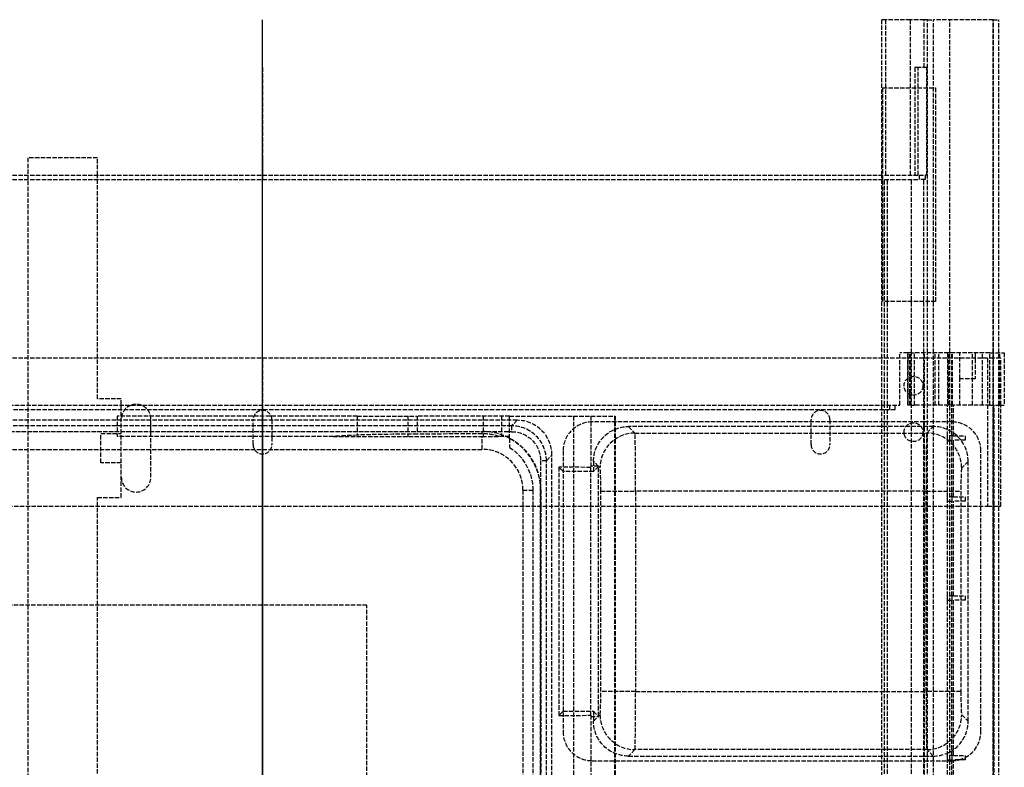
# Model space of a CAD drawing. Header units: millimetres. Extents: x -259 to 259, y -4 to 488.
# Tile 4 of 4: x -84 to 255, y 231 to 488. Entities that reach past the tile are written whole.
import ezdxf

# ---------------------------------------------------------------- set-up
doc = ezdxf.new("R2010")
doc.units = ezdxf.units.MM
doc.header["$LTSCALE"] = 10
doc.linetypes.add('ALLCAD_Strich', pattern=[0.2, 0.15, -0.05])
doc.layers.add('BESCH_KONT_sich_schn_grun_2d', color=10, linetype='Continuous')
doc.layers.add('BESCH_KONT_sich_schn_seit_2d', color=160, linetype='Continuous')

msp = doc.modelspace()

# ---------------------------------------------------------------- linework, layer by layer
at = {"layer": 'BESCH_KONT_sich_schn_grun_2d', "linetype": 'ALLCAD_Strich'}
for p, q in [((214.46, 488.5), (213.1, 488.5)), ((213.1, 435), (213.1, 488.5)), ((214.46, 435), (214.46, 488.5)), ((222.92, 488.5), (214.46, 488.5)), ((222.92, 435), (222.92, 488.5)), ((227.67, 488.5), (222.92, 488.5)), ((227.67, 472), (227.67, 488.5)), ((228.84, 488.5), (227.67, 488.5)), ((228.84, 488.5), (230.84, 488.5)), ((228.84, 373.82), (228.84, 488.5)), ((251.4, 488.5), (230.84, 488.5)), ((230.84, 373.82), (230.84, 488.5)), ((236.5, 0), (236.5, 488.5)), ((251.4, 373.82), (251.4, 488.5)), ((251.4, 488.5), (253.4, 488.5)), ((251.5, 0), (251.5, 488.5)), ((253.4, 373.82), (253.4, 488.5)), ((224.48, 472), (224.48, 435)), ((225.61, 472), (224.48, 472)), ((225.61, 435), (225.61, 472)), ((228.61, 472), (225.61, 472)), ((228.61, 435), (228.61, 472)), ((213.4, 391.5), (213.4, 465)), ((213.4, 465), (231.6, 465)), ((231.6, 465), (231.6, 391.5)), ((-56.8, 440.9), (-80.8, 440.9)), ((-80.8, 440.9), (-80.8, 435)), ((-56.8, 435), (-56.8, 440.9)), ((-226, 435), (226, 435)), ((-80.8, 435), (-80.8, 183)), ((-56.8, 358), (-56.8, 435)), ((213.1, 0), (213.1, 435)), ((226, 435), (228, 435)), ((226, 435), (226, 433.5)), ((228.61, 435), (228, 435)), ((228, 435), (228, 433.5)), ((-226, 433.5), (226, 433.5)), ((214, 355.82), (214, 433.5)), ((215.06, 355.82), (215.06, 433.5)), ((223.26, 373.82), (223.26, 433.5)), ((228, 433.5), (226, 433.5)), ((227.6, 373.82), (227.6, 433.5)), ((231.6, 391.5), (213.4, 391.5)), ((222.03, 373.82), (219.25, 373.82)), ((219.25, 355.82), (219.25, 373.82)), ((222.03, 373.82), (222.09, 373.82)), ((222.03, 373.82), (222.03, 355.82)), ((223.12, 373.82), (222.09, 373.82)), ((222.09, 355.82), (222.09, 373.82)), ((222.69, 355.82), (222.69, 373.82)), ((223.12, 373.82), (224.4, 373.82)), ((223.12, 355.82), (223.12, 373.82)), ((223.26, 6.87), (223.26, 373.82)), ((236.09, 373.82), (224.4, 373.82)), ((224.4, 355.82), (224.4, 373.82)), ((227.6, 6.92), (227.6, 373.82)), ((227.75, 355.82), (227.75, 373.82)), ((228.84, 7.05), (228.84, 373.82)), ((230.84, 7.42), (230.84, 373.82)), ((231.43, 355.82), (231.43, 373.82)), ((232.75, 355.82), (232.75, 373.82)), ((235.75, 373.82), (235.75, 355.82)), ((237.46, 373.82), (236.09, 373.82)), ((236.09, 355.82), (236.09, 373.82)), ((237.25, 355.82), (237.25, 373.82)), ((244.33, 373.82), (237.46, 373.82)), ((237.46, 355.82), (237.46, 373.82)), ((239.95, 364.82), (239.95, 373.82)), ((250.27, 373.82), (244.33, 373.82)), ((244.33, 355.82), (244.33, 373.82)), ((245.25, 373.82), (245.25, 364.82)), ((247.71, 355.82), (247.71, 373.82)), ((250.27, 373.82), (255.25, 373.82)), ((250.27, 355.82), (250.27, 373.82)), ((251.4, 41.67), (251.4, 373.82)), ((253.4, 355.82), (253.4, 373.82)), ((253.76, 355.82), (253.76, 373.82)), ((255.25, 373.82), (255.25, 355.82)), ((249.5, 372), (-249.5, 372)), ((251.5, 372), (249.5, 372)), ((249.5, 372), (249.5, 321)), ((254, 372), (251.5, 372)), ((254, 355.82), (254, 372)), ((245.25, 364.82), (239.95, 364.82)), ((239.95, 355.82), (239.95, 364.82)), ((-219.25, 355.82), (219.25, 355.82)), ((-48.6, 358), (-56.8, 358)), ((-48.6, 324), (-48.6, 358)), ((214, 6.87), (214, 355.82)), ((215.06, 6.87), (215.06, 355.82)), ((215.75, 355.82), (215.75, 354.32)), ((217.75, 354.32), (217.75, 355.82)), ((222.03, 355.82), (222.09, 355.82)), ((223.12, 355.82), (222.09, 355.82)), ((223.12, 355.82), (224.4, 355.82)), ((236.09, 355.82), (224.4, 355.82)), ((227.75, 164.72), (227.75, 355.82)), ((235.75, 345.22), (235.75, 355.82)), ((237.46, 355.82), (236.09, 355.82)), ((237.25, 345.22), (237.25, 355.82)), ((244.33, 355.82), (237.46, 355.82)), ((237.75, 345.22), (237.75, 355.82)), ((250.27, 355.82), (244.33, 355.82)), ((250.27, 355.82), (255.25, 355.82)), ((251.75, 149.4), (251.75, 355.82)), ((253.4, 149.4), (253.4, 355.82)), ((254, 321), (254, 355.82)), ((-217.75, 354.32), (217.75, 354.32)), ((87.61, 350.6), (-234.81, 350.6)), ((-49.99, 352.07), (-49.99, 345.07)), ((32.61, 352.07), (-49.99, 352.07)), ((-38.4, 331), (-38.4, 351)), ((-3.25, 342.25), (-3.25, 350.75)), ((3.25, 350.75), (3.25, 342.25)), ((32.61, 352.07), (53.24, 352.07)), ((32.61, 352.07), (32.61, 345.5)), ((50.01, 352.07), (50.01, 345.07)), ((53.24, 352.07), (53.24, 345.84)), ((85.01, 352.07), (53.24, 352.07)), ((75.97, 352.07), (75.97, 345.07)), ((82.2, 352.07), (82.2, 345.07)), ((85.01, 344.29), (85.01, 352.07)), ((85.01, 352.07), (113.01, 352.07)), ((87.61, 350.6), (85.69, 348.69)), ((107.01, 352.07), (107.01, 3.17)), ((113.01, 352.07), (113.01, 334.39)), ((113.01, 352.07), (121.09, 352.07)), ((227.75, 350.03), (113.41, 350.03)), ((121.09, 352.07), (121.32, 352.07)), ((121.09, 352.07), (121.09, 204.3)), ((121.32, 352.07), (121.32, 204.06)), ((188.75, 342.25), (188.75, 350.75)), ((195.25, 350.75), (195.25, 342.25)), ((237.21, 350.03), (227.75, 350.03)), ((85.69, 348.69), (-232.89, 348.69)), ((-232.89, 346.69), (85.69, 346.69)), ((-222.8, 346.75), (75.6, 346.75)), ((-55.6, 346), (-48.6, 346)), ((-55.6, 336), (-55.6, 346)), ((75.6, 345.94), (53.24, 345.84)), ((75.6, 345.94), (75.6, 346.75)), ((85.69, 348.69), (85.69, 346.69)), ((230.81, 348.43), (125.9, 348.43)), ((125.9, 348.43), (128.12, 346.2)), ((128.12, 346.2), (228.59, 346.2)), ((228.59, 346.2), (230.81, 348.43)), ((24.33, 345.07), (-49.99, 345.07)), ((32.61, 345.5), (24.33, 345.07)), ((24.33, 345.07), (75.6, 345.07)), ((75.6, 340.6), (75.6, 345.07)), ((85.01, 345.07), (81.41, 345.07)), ((235.75, 343.72), (235.75, 345.22)), ((237.75, 345.22), (235.75, 345.22)), ((235.75, 324.22), (235.75, 343.72)), ((235.75, 343.72), (237.75, 343.72)), ((237.25, 345.22), (237.25, 343.72)), ((237.25, 324.22), (237.25, 343.72)), ((237.75, 345.22), (241.75, 345.22)), ((241.75, 343.72), (237.75, 343.72)), ((237.75, 324.22), (237.75, 343.72)), ((241.75, 345.22), (241.75, 343.72)), ((-214, 340.6), (75.6, 340.6)), ((103.41, 340.03), (103.41, 243.43)), ((247.21, 243.43), (247.21, 340.03)), ((-48.6, 336), (-55.6, 336)), ((97.69, 336.69), (95.69, 336.69)), ((95.69, 336.69), (95.69, 18.11)), ((97.69, 336.69), (99.6, 338.61)), ((97.69, 18.11), (97.69, 336.69)), ((99.6, 16.19), (99.6, 338.61)), ((113.91, 336.43), (113.91, 333.03)), ((115.61, 334.73), (113.91, 336.43)), ((242.81, 336.43), (240.58, 334.21)), ((242.81, 247.02), (242.81, 336.43)), ((101.94, 334.49), (101.94, 248.96)), ((113.01, 334.39), (101.94, 334.49)), ((103.41, 333.03), (101.94, 334.49)), ((113.91, 333.03), (103.41, 333.03)), ((115.65, 334.77), (113.01, 334.77)), ((113.01, 249.06), (113.01, 334.39)), ((115.61, 334.73), (113.91, 333.03)), ((115.65, 248.76), (115.65, 334.69)), ((116.13, 334.21), (115.65, 334.69)), ((89.6, 326.6), (92.99, 326.6)), ((89.6, 326.6), (89.6, 28.2)), ((92.99, 326.6), (92.99, 28.2)), ((95.68, 326.6), (95.75, 326.6)), ((95.68, 28.2), (95.68, 326.6)), ((95.75, 326.6), (95.75, 28.2)), ((116.4, 257.24), (116.4, 326.21)), ((116.4, 326.21), (128.39, 326.21)), ((228.32, 326.21), (128.39, 326.21)), ((128.39, 326.21), (128.39, 257.24)), ((228.32, 326.21), (240.31, 326.21)), ((228.32, 257.24), (228.32, 326.21)), ((240.31, 326.21), (240.31, 257.24)), ((-56.8, 183), (-56.8, 324)), ((-56.8, 324), (-48.6, 324)), ((235.75, 322.72), (235.75, 324.22)), ((237.75, 324.22), (235.75, 324.22)), ((235.75, 290.22), (235.75, 322.72)), ((235.75, 322.72), (237.75, 322.72)), ((237.25, 324.22), (237.25, 322.72)), ((237.25, 290.22), (237.25, 322.72)), ((237.75, 324.22), (241.75, 324.22)), ((241.75, 322.72), (237.75, 322.72)), ((237.75, 290.22), (237.75, 322.72)), ((241.75, 324.22), (241.75, 322.72)), ((-249.5, 321), (249.5, 321)), ((249.5, 321), (251.5, 321)), ((251.5, 321), (253.4, 321)), ((253.4, 321), (254, 321)), ((235.75, 288.72), (235.75, 290.22)), ((237.75, 290.22), (235.75, 290.22)), ((235.75, 235.22), (235.75, 288.72)), ((235.75, 288.72), (237.75, 288.72)), ((237.25, 290.22), (237.25, 288.72)), ((237.25, 235.22), (237.25, 288.72)), ((237.75, 290.22), (241.75, 290.22)), ((241.75, 288.72), (237.75, 288.72)), ((237.75, 235.22), (237.75, 288.72)), ((241.75, 290.22), (241.75, 288.72)), ((35.91, 286.91), (-183.11, 286.91)), ((35.91, 67.89), (35.91, 286.91)), ((128.39, 257.24), (116.4, 257.24)), ((128.39, 257.24), (228.32, 257.24)), ((240.31, 257.24), (228.32, 257.24)), ((103.41, 250.43), (101.94, 248.96)), ((101.94, 248.96), (113.01, 249.06)), ((103.41, 250.43), (113.91, 250.43)), ((113.01, 249.06), (113.01, 209.44)), ((113.01, 248.68), (115.65, 248.68)), ((113.91, 250.43), (115.61, 248.72)), ((113.91, 250.43), (113.91, 247.02)), ((113.91, 247.02), (115.61, 248.72)), ((115.65, 248.76), (116.13, 249.24)), ((240.58, 249.24), (242.81, 247.02)), ((128.12, 237.25), (125.9, 235.03)), ((228.59, 237.25), (128.12, 237.25)), ((230.81, 235.03), (228.59, 237.25)), ((125.9, 235.03), (230.81, 235.03)), ((235.75, 233.72), (235.75, 235.22)), ((237.75, 235.22), (235.75, 235.22)), ((237.25, 235.22), (237.25, 233.72)), ((237.75, 235.22), (241.75, 235.22)), ((241.75, 235.22), (241.75, 233.72)), ((113.41, 233.43), (227.75, 233.43)), ((227.75, 233.43), (237.21, 233.43)), ((235.75, 164.72), (235.75, 233.72)), ((235.75, 233.72), (237.75, 233.72)), ((237.25, 156.22), (237.25, 233.72)), ((241.75, 233.72), (237.75, 233.72)), ((237.75, 164.72), (237.75, 233.72))]:
    msp.add_line(p, q, dxfattribs=at)
for centre in [(224, 362.5), (224, 346.5)]:
    msp.add_circle(centre, 3.25, dxfattribs=at)
for centre, radius, start, end in [((-43.5, 351), 5.1, 0, 180), ((0, 350.75), 3.25, 0, 180), ((192, 350.75), 3.25, 0, 180), ((113.41, 340.03), 10, 90, 180), ((237.21, 340.03), 10, 0, 90), ((75.6, 326.6), 20.15, 0, 90), ((0, 342.25), 3.25, 180, 0), ((192, 342.25), 3.25, 180, 0), ((75.6, 326.6), 14, 0, 90), ((-43.5, 331), 5.1, 180, 0), ((113.41, 243.43), 10, 180, 270), ((237.21, 243.43), 10, 297.032, 0), ((237.21, 243.43), 10, 283.9486, 297.032), ((237.21, 243.43), 10, 270, 283.9486)]:
    msp.add_arc(centre, radius, start, end, dxfattribs=at)
for centre, major_axis, ratio, start_param, end_param in [((87.59, 338.59), (8.5, 8.5), 0.998783, -0.784789, 0.784789), ((61.01, 345.33), (30, 0), 0.017455, -4.45059, -3.469676), ((75.69, 326.6), (19.34, 0), 0.999989, 1.27041, 1.575473), ((85.68, 336.68), (8.49, 8.49), 0.999188, -0.784789, 0.784789), ((128.12, 334.21), (-8.49, -8.49), 0.998783, -2.355586, -0.786007), ((128.11, 326.21), (0, -20), 0.013968, 1.570796, 3.106686), ((228.6, 326.21), (0, 20), 0.013968, 0.034907, 1.570796), ((228.59, 334.21), (-8.49, 8.49), 0.998783, -2.355586, -0.786007), ((230.8, 336.42), (8.5, 8.5), 0.998783, -0.784789, 0.784789), ((75.69, 326.6), (19.99, 0), 0.999989, 0, 1.086212), ((127.61, 334.72), (-13.36, -3.15), 0.382382, -0.560877, -0.553818), ((116.12, 326.21), (0, 8), 0.034921, -1.570796, -0.034907), ((240.59, 326.21), (0, -8), 0.034921, -3.106686, -1.570796), ((116.12, 257.24), (0, 8), 0.034921, -3.106686, -1.570796), ((128.11, 257.24), (0, -20), 0.013968, 0.034907, 1.570796), ((228.6, 257.24), (0, 20), 0.013968, 1.570796, 3.106686), ((240.59, 257.24), (0, -8), 0.034921, -1.570796, -0.034907), ((127.61, 248.73), (13.36, -3.15), 0.382382, -2.587775, -2.580715), ((128.12, 249.24), (8.49, -8.49), 0.998783, -2.355586, -0.786007), ((228.59, 249.24), (8.49, 8.49), 0.998783, -2.355586, -0.786007), ((230.8, 247.03), (8.5, -8.5), 0.998783, -0.784789, 0.784789)]:
    msp.add_ellipse(centre, major_axis=major_axis, ratio=ratio, start_param=start_param, end_param=end_param, dxfattribs=at)
at = {"layer": 'BESCH_KONT_sich_schn_grun_2d', "linetype": 'ALLCAD_Strich', "extrusion": (0, 0, -1)}
for centre, major_axis, ratio, start_param, end_param in [((85.68, 336.68), (7.08, 7.08), 0.998783, -0.784789, 0.784789), ((125.91, 336.42), (8.5, -8.5), 0.998783, -3.926382, -2.356803), ((75.52, 326.6), (17.47, 0), 0.999989, -0.996651, 0), ((127.66, 334.67), (-8.5, 8.5), 0.998783, -0.784789, -0.777729), ((127.66, 248.78), (-8.5, -8.5), 0.998783, 0.777729, 0.784789), ((125.91, 247.03), (8.5, 8.5), 0.998783, -3.926382, -2.356803)]:
    msp.add_ellipse(centre, major_axis=major_axis, ratio=ratio, start_param=start_param, end_param=end_param, dxfattribs=at)
at = {"layer": 'BESCH_KONT_sich_schn_grun_2d', "linetype": 'ALLCAD_Strich'}
for points, weights in [([(75.6, 345.07), (78.44, 345.07), (81.41, 345.07)], [1.02462317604, 1.02462317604, 1.00044392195]), ([(85.01, 344.29), (85.01, 342.67), (85.01, 341.27)], [1, 1.00326844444, 1])]:
    msp.add_rational_spline(points, weights, degree=2, dxfattribs=at)
at = {"layer": 'BESCH_KONT_sich_schn_seit_2d', "linetype": 'ALLCAD_Strich'}
for p, q in [((0, 41.67, 68.7), (0, 488.5, 68.7)), ((0, 488.5, 68.7), (0, 488.5, 66.7)), ((0, 0, 66.7), (0, 488.5, 66.7)), ((0, 488.5, 14), (0, 488.5, 50.2)), ((0, 488.5, 50.2), (0, 488.5, 66.7)), ((0, 372, 14), (0, 488.5, 14)), ((0, 0, 50.2), (0, 488.5, 50.2)), ((0, 340.1, 66.77), (0, 488.5, 66.77)), ((0, 472, 35.45), (0, 488.5, 35.45)), ((0, 435, 28.01), (0, 488.5, 28.01)), ((0, 435, 21.6), (0, 488.5, 21.6)), ((0, 435, 29.8), (0, 488.5, 29.8)), ((0, 0, 17.8), (0, 488.5, 17.8)), ((0, 435, 60.7), (0, 472, 60.7)), ((0, 472, 60.7), (0, 472, 35.45)), ((0, 472, 30.37), (0, 435, 30.37)), ((0, 472, 30.37), (0, 472, 35.45)), ((0, 465, 14), (0, 465, 8.8)), ((0, 391.5, 8.8), (0, 465, 8.8)), ((0, 465, 17.8), (0, 465, 14)), ((0, 440.9, 7.8), (0, 440.9, 8.8)), ((0, 372, 7.8), (0, 440.9, 7.8)), ((0, 440.9, 28.4), (0, 435, 28.4)), ((0, 440.9, 8.8), (0, 440.9, 28.4)), ((0, 435, 68.7), (0, 435, 91.4)), ((0, 435, 93.4), (0, 435, 91.4)), ((0, 435, 91.4), (0, 433.5, 91.4)), ((0, 435, 93.4), (0, 433.5, 93.4)), ((0, 433.5, 44.26), (0, 435, 44.26)), ((0, 435, 44.26), (0, 435, 60.7)), ((0, 435, 20.3), (0, 435, 21.6)), ((0, 435, 21.6), (0, 435, 28.01)), ((0, 435, 28.01), (0, 435, 29.8)), ((0, 435, 30.37), (0, 435, 29.8)), ((0, 435, 30.37), (0, 435, 44.26)), ((0, 435, 60.7), (0, 435, 68.7)), ((0, 0, 20.3), (0, 435, 20.3)), ((0, 433.5, 91.4), (0, 433.5, 93.4)), ((0, 433.5, 91.4), (0, 433.5, 68.7)), ((0, 339.97, 33.5), (0, 433.5, 33.5)), ((0, 433.5, 33.5), (0, 433.5, 44.26)), ((0, 340.71, 28.34), (0, 433.5, 28.34)), ((0, 433.5, 33.5), (0, 433.5, 28.34)), ((0, 340.69, 26.6), (0, 433.5, 26.6)), ((0, 433.5, 26.6), (0, 433.5, 28.34)), ((0, 340.6, 21.6), (0, 433.5, 21.6)), ((0, 433.5, 21.6), (0, 433.5, 26.6)), ((0, 433.5, 68.7), (0, 433.5, 44.26)), ((0, 391.5, 14), (0, 391.5, 8.8)), ((0, 391.5, 17.8), (0, 391.5, 14)), ((0, 17.22, 430.9), (0, 373.82, 430.9)), ((0, 156.22, 440.4), (0, 373.82, 440.4)), ((0, 373.82, 440.4), (0, 373.82, 430.9)), ((0, 373.82, 440.4), (0, 373.82, 443.6)), ((0, 373.82, 465.8), (0, 373.82, 475.8)), ((0, 364.82, 465.8), (0, 373.82, 465.8)), ((0, 355.82, 475.8), (0, 373.82, 475.8)), ((0, 373.82, 443.6), (0, 373.82, 465.8)), ((0, 355.82, 443.6), (0, 373.82, 443.6)), ((0, 373.82, 475.8), (0, 373.82, 480.03)), ((0, 373.82, 486.4), (0, 373.82, 480.03)), ((0, 373.82, 486.4), (0, 373.82, 487.8)), ((0, 373.82, 487.86), (0, 373.82, 487.8)), ((0, 355.82, 487.8), (0, 373.82, 487.8)), ((0, 355.82, 480.03), (0, 373.82, 480.03)), ((0, 355.82, 487.86), (0, 373.82, 487.86)), ((0, 355.82, 486.4), (0, 373.82, 486.4)), ((0, 156.22, 432.4), (0, 373.82, 432.4)), ((0, 355.82, 478.03), (0, 373.82, 478.03)), ((0, 355.82, 479.91), (0, 373.82, 479.91)), ((0, 355.82, 483.1), (0, 373.82, 483.1)), ((0, 355.82, 484.38), (0, 373.82, 484.38)), ((0, 355.82, 487.2), (0, 373.82, 487.2)), ((0, 355.82, 483.54), (0, 373.82, 483.54)), ((0, 355.82, 483.3), (0, 373.82, 483.3)), ((0, 355.82, 486.07), (0, 373.82, 486.07)), ((0, 372), (0, 372, 4.5)), ((0, 372), (0, 321)), ((0, 321, 4.5), (0, 372, 4.5)), ((0, 372, 36), (0, 321, 36)), ((0, 372, 4.5), (0, 372, 36)), ((0, 321, 7.8), (0, 372, 7.8)), ((0, 372, 14), (0, 321, 14)), ((0, 321, 2.5), (0, 372, 2.5)), ((0, 365.75), (0, 365.75, 2.5)), ((0, 364.82, 475.8), (0, 364.82, 465.8)), ((0, 359.25), (0, 359.25, 2.5)), ((0, 358, 20.3), (0, 358, 7.8)), ((0, 351, 16.5), (0, 356.1, 16.5)), ((0, 356.1, 2.5), (0, 356.1, 16.5)), ((0, 355.82, 413), (0, 355.82, 411)), ((0, 355.82, 413), (0, 355.82, 430.9)), ((0, 149.4, 480.3), (0, 355.82, 480.3)), ((0, 345.22, 478.3), (0, 355.82, 478.3)), ((0, 355.82, 443.6), (0, 355.82, 475.8)), ((0, 355.82, 487.86), (0, 355.82, 487.8)), ((0, 355.82, 486.4), (0, 355.82, 487.8)), ((0, 355.82, 486.4), (0, 355.82, 480.03)), ((0, 355.82, 475.8), (0, 355.82, 480.03)), ((0, 355.82, 413), (0, 354.32, 413)), ((0, 355.82, 411), (0, 354.32, 411)), ((0, 149.4, 478.8), (0, 355.82, 478.8)), ((0, 355.82, 430.9), (0, 355.82, 432.4)), ((0, 354.32, 430.9), (0, 354.32, 413)), ((0, 354.32, 411), (0, 354.32, 413)), ((0, 354), (0, 354, 2.5)), ((0, 352.07, 321.58), (0, 345.84, 321.58)), ((0, 352.07, 302.27), (0, 352.07, 321.58)), ((0, 352.07, 302.27), (0, 345.5, 302.27)), ((0, 352.07, 330.09), (0, 345.98, 330.09)), ((0, 352.07, 330.09), (0, 352.07, 321.58)), ((0, 352.07, 302.27), (0, 352.07, 68.7)), ((0, 346.63, 367.2), (0, 352.07, 367.2)), ((0, 352.07, 330.09), (0, 352.07, 367.2)), ((0, 352.07, 374.7), (0, 350.58, 374.7)), ((0, 352.07, 367.2), (0, 352.07, 374.7)), ((0, 345.07, 218.68), (0, 352.07, 218.68)), ((0, 352.07, 219.43), (0, 345.07, 219.43)), ((0, 352.07, 215.41), (0, 345.07, 215.41)), ((0, 352.07, 56.6), (0, 345.07, 56.6)), ((0, 352.07, 59.6), (0, 352.07, 21.6)), ((0, 352.07, 59.6), (0, 345.07, 59.6)), ((0, 352.07, 68.7), (0, 352.07, 59.6)), ((0, 345.07, 217.7), (0, 352.07, 217.7)), ((0, 352.07, 211.81), (0, 345.07, 211.81)), ((0, 352.07, 201.24), (0, 345.07, 201.24)), ((0, 352.07, 208.03), (0, 204.3, 208.03)), ((0, 352.07, 210.2), (0, 3.17, 210.2)), ((0, 352.07, 205.08), (0, 345.07, 205.08)), ((0, 352.07, 219.6), (0, 345.07, 219.6)), ((0, 351, 16.5), (0, 331, 16.5)), ((0, 351, 7.8), (0, 351, 16.5)), ((0, 351, 2.5), (0, 351, 7.8)), ((0, 350.75), (0, 350.75, 2.5)), ((0, 348.69, 428.97), (0, 350.6, 374.17)), ((0, 338.61, 374.17), (0, 350.6, 374.17)), ((0, 350.58, 374.7), (0, 334.39, 374.7)), ((0, 350.03, 413.7), (0, 349.22, 413.7)), ((0, 350.03, 430.9), (0, 350.03, 413.7)), ((0, 349.75), (0, 349.75, 2.5)), ((0, 349.22, 413.7), (0, 340.03, 413.7)), ((0, 348.43, 413.7), (0, 346.2, 350)), ((0, 341.42, 68.7), (0, 346.75, 374.17)), ((0, 346.69, 430.9), (0, 336.69, 430.9)), ((0, 344.29, 367.2), (0, 346.63, 367.2)), ((0, 346, 2.5), (0, 346, 7.8)), ((0, 345.98, 330.09), (0, 345.07, 330.09)), ((0, 343.72, 446.3), (0, 345.22, 446.3)), ((0, 345.22, 446.3), (0, 345.22, 478.3)), ((0, 345.22, 478.3), (0, 345.22, 478.8)), ((0, 345.22, 480.3), (0, 345.22, 478.8)), ((0, 345.07, 277.97), (0, 345.07, 68.7)), ((0, 344.02, 217.7), (0, 345.07, 217.7)), ((0, 345.07, 211.81), (0, 343.92, 211.81)), ((0, 345.07, 201.24), (0, 343.74, 201.24)), ((0, 345.07, 205.08), (0, 343.8, 205.08)), ((0, 345.07, 330.09), (0, 345.07, 329.13)), ((0, 345.07, 59.6), (0, 345.07, 21.6)), ((0, 345.07, 68.7), (0, 345.07, 59.6)), ((0, 341.27, 217.7), (0, 344.02, 217.7)), ((0, 343.92, 211.81), (0, 10.88, 211.81)), ((0, 343.8, 205.08), (0, 11, 205.08)), ((0, 343.74, 201.24), (0, 204.06, 201.24)), ((0, 324.22, 478.3), (0, 343.72, 478.3)), ((0, 343.72, 478.3), (0, 343.72, 446.3)), ((0, 343.72, 478.8), (0, 343.72, 478.3)), ((0, 343.72, 480.3), (0, 343.72, 478.8)), ((0, 343.25), (0, 343.25, 2.5)), ((0, 342.25), (0, 342.25, 2.5)), ((0, 340.72, 28.24), (0, 341.42, 68.7)), ((0, 340.72, 28.24), (0, 340.69, 26.6)), ((0, 14.09, 28.34), (0, 340.71, 28.34)), ((0, 340.69, 26.6), (0, 340.6, 21.6)), ((0, 14.11, 26.6), (0, 340.69, 26.6)), ((0, 340.6, 21.6), (0, 326.6, 21.6)), ((0, 14.7, 66.77), (0, 340.1, 66.77)), ((0, 340.03, 430.9), (0, 340.03, 430.9)), ((0, 333.03, 413.7), (0, 340.03, 413.7)), ((0, 340.03, 430.9), (0, 340.03, 413.7)), ((0, 14.83, 33.5), (0, 339.97, 33.5)), ((0, 339), (0, 339, 2.5)), ((0, 338.61, 374.17), (0, 336.69, 428.97)), ((0, 338.61, 374.17), (0, 16.19, 374.17)), ((0, 336.69, 428.97), (0, 336.69, 430.9)), ((0, 336.69, 428.97), (0, 18.11, 428.97)), ((0, 18.11, 430.9), (0, 336.69, 430.9)), ((0, 334.73, 364.91), (0, 336.43, 413.7)), ((0, 336, 2.5), (0, 336, 7.8)), ((0, 334.77, 363.7), (0, 334.49, 371.74)), ((0, 248.68, 363.7), (0, 334.77, 363.7)), ((0, 334.73, 364.91), (0, 334.69, 363.7)), ((0, 334.21, 350), (0, 334.69, 363.7)), ((0, 334.49, 371.74), (0, 248.96, 371.74)), ((0, 333.03, 413.7), (0, 334.49, 371.74)), ((0, 250.43, 413.7), (0, 333.03, 413.7)), ((0, 331, 7.8), (0, 331, 16.5)), ((0, 331, 2.5), (0, 331, 7.8)), ((0, 325.9, 16.5), (0, 331, 16.5)), ((0, 326.6, 68.7), (0, 326.6, 374.17)), ((0, 326.6, 21.6), (0, 326.6, 68.7)), ((0, 326.6, 215.56), (0, 28.2, 215.56)), ((0, 28.2, 370.06), (0, 326.6, 370.06)), ((0, 326.6, 21.6), (0, 28.2, 21.6)), ((0, 257.24, 342.28), (0, 326.21, 342.28)), ((0, 326.21, 330.7), (0, 326.21, 342.28)), ((0, 326.21, 330.7), (0, 257.24, 330.7)), ((0, 325.9, 2.5), (0, 325.9, 16.5)), ((0, 322.72, 446.3), (0, 324.22, 446.3)), ((0, 324.22, 446.3), (0, 324.22, 478.3)), ((0, 324.22, 478.3), (0, 324.22, 478.8)), ((0, 324.22, 480.3), (0, 324.22, 478.8)), ((0, 324, 20.3), (0, 324, 7.8)), ((0, 290.22, 478.3), (0, 322.72, 478.3)), ((0, 322.72, 478.3), (0, 322.72, 446.3)), ((0, 322.72, 478.8), (0, 322.72, 478.3)), ((0, 322.72, 480.3), (0, 322.72, 478.8)), ((0, 183, 7.8), (0, 321, 7.8)), ((0, 82, 14), (0, 321, 14)), ((0, 321, 4.5), (0, 321)), ((0, 321, 4.5), (0, 321, 36)), ((0, 288.72, 446.3), (0, 290.22, 446.3)), ((0, 290.22, 446.3), (0, 290.22, 478.3)), ((0, 290.22, 478.3), (0, 290.22, 478.8)), ((0, 290.22, 480.3), (0, 290.22, 478.8)), ((0, 235.22, 478.3), (0, 288.72, 478.3)), ((0, 288.72, 478.3), (0, 288.72, 446.3)), ((0, 288.72, 478.8), (0, 288.72, 478.3)), ((0, 288.72, 480.3), (0, 288.72, 478.8)), ((0, 286.91, 430.9), (0, 286.91, 430.9)), ((0, 257.24, 342.28), (0, 257.24, 330.7)), ((0, 250.43, 413.7), (0, 248.96, 371.74)), ((0, 243.43, 413.7), (0, 250.43, 413.7)), ((0, 248.76, 363.7), (0, 249.24, 350)), ((0, 249.06, 374.7), (0, 209.44, 374.7)), ((0, 248.96, 371.74), (0, 248.68, 363.7)), ((0, 248.76, 363.7), (0, 248.72, 364.91)), ((0, 247.02, 413.7), (0, 248.72, 364.91)), ((0, 243.43, 413.7), (0, 233.43, 413.7)), ((0, 243.43, 430.9), (0, 243.43, 413.7)), ((0, 237.25, 350), (0, 235.03, 413.7)), ((0, 233.72, 446.3), (0, 235.22, 446.3)), ((0, 235.22, 446.3), (0, 235.22, 478.3)), ((0, 235.22, 478.3), (0, 235.22, 478.8)), ((0, 235.22, 480.3), (0, 235.22, 478.8)), ((0, 156.22, 478.3), (0, 233.72, 478.3)), ((0, 233.72, 478.3), (0, 233.72, 446.3)), ((0, 233.72, 478.8), (0, 233.72, 478.3)), ((0, 233.72, 480.3), (0, 233.72, 478.8)), ((0, 233.43, 430.9), (0, 233.43, 413.7))]:
    msp.add_line(p, q, dxfattribs=at)
at = {"layer": 'BESCH_KONT_sich_schn_seit_2d', "linetype": 'ALLCAD_Strich', "extrusion": (-1, 0, 0)}
msp.add_arc((-346.69, 428.9), 2, 90, 178, dxfattribs=at)
at = {"layer": 'BESCH_KONT_sich_schn_seit_2d', "linetype": 'ALLCAD_Strich', "extrusion": (1, 0, 0)}
for centre, radius, start, end in [((326.21, 350.7), 20, 270, 358), ((326.21, 350.28), 8, 270, 358), ((257.24, 350.28), 8, 182, 270), ((257.24, 350.7), 20, 182, 270)]:
    msp.add_arc(centre, radius, start, end, dxfattribs=at)
msp.add_ellipse((0, 336.68, 428.9), major_axis=(0, -12, -0.07), ratio=0.005808, start_param=-3.141424, end_param=-1.571845, dxfattribs=at)
at = {"layer": 'BESCH_KONT_sich_schn_seit_2d', "linetype": 'ALLCAD_Strich', "extrusion": (-1, 0, 0)}
for centre, major_axis, ratio, start_param, end_param in [((0, 334.21, 350.42), (0, 11.99, -0.42), 0.034878, 0, 1.569578), ((0, 326.6, 327.59), (0, 19.34), 0.267952, -0.300386, 0.004677), ((0, 326.6, 364.7), (0, 19.99), 0.267952, -1.570796, -0.484585), ((0, 326.6, 220.24), (0, -17.47), 0.267952, -2.567448, -1.570796), ((0, 326.6, 28.26), (0, 14.12), 0.212558, -0.029076, 0.00371), ((0, 326.6, 97.93), (0, 0, 412.27), 0.032839, 1.646443, 1.727724), ((0, 249.24, 350.42), (0, -11.99, -0.42), 0.034878, -1.569578, 0)]:
    msp.add_ellipse(centre, major_axis=major_axis, ratio=ratio, start_param=start_param, end_param=end_param, dxfattribs=at)
at = {"layer": 'BESCH_KONT_sich_schn_seit_2d', "linetype": 'ALLCAD_Strich'}
for points, weights in [([(0, 345.07, 277.97), (0, 345.07, 277.97), (0, 345.07, 329.13)], [1.02462317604, 1.02462317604, 1.00044392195]), ([(0, 344.29, 367.2), (0, 342.67, 285.47), (0, 341.27, 217.7)], [1, 1.00326844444, 1])]:
    msp.add_rational_spline(points, weights, degree=2, dxfattribs=at)
for points, knots in [([(0, 339.97, 33.5), (0, 339.97, 32.86), (0, 340.01, 32.19), (0, 340.16, 30.91), (0, 340.28, 30.3), (0, 340.48, 29.34), (0, 340.59, 28.92), (0, 340.68, 28.51), (0, 340.7, 28.41), (0, 340.71, 28.34)], [1.6987157, 1.6987157, 1.6987157, 1.6987157, 1.8889051, 1.8889051, 2.0961509, 2.0961509, 2.3026442, 2.3026442, 2.3977906, 2.3977906, 2.3977906, 2.3977906]), ([(0, 339.05, 68.7), (0, 339.2, 68.7), (0, 339.36, 68.66), (0, 339.63, 68.47), (0, 339.75, 68.31), (0, 339.93, 67.96), (0, 340, 67.74), (0, 340.08, 67.26), (0, 340.1, 67.01), (0, 340.1, 66.77)], [1.0093015, 1.0093015, 1.0093015, 1.0093015, 1.0917582, 1.0917582, 1.1764692, 1.1764692, 1.2535778, 1.2535778, 1.3247026, 1.3247026, 1.3247026, 1.3247026])]:
    msp.add_open_spline(points, degree=3, knots=knots, dxfattribs=at)

doc.saveas('drawing.dxf')
